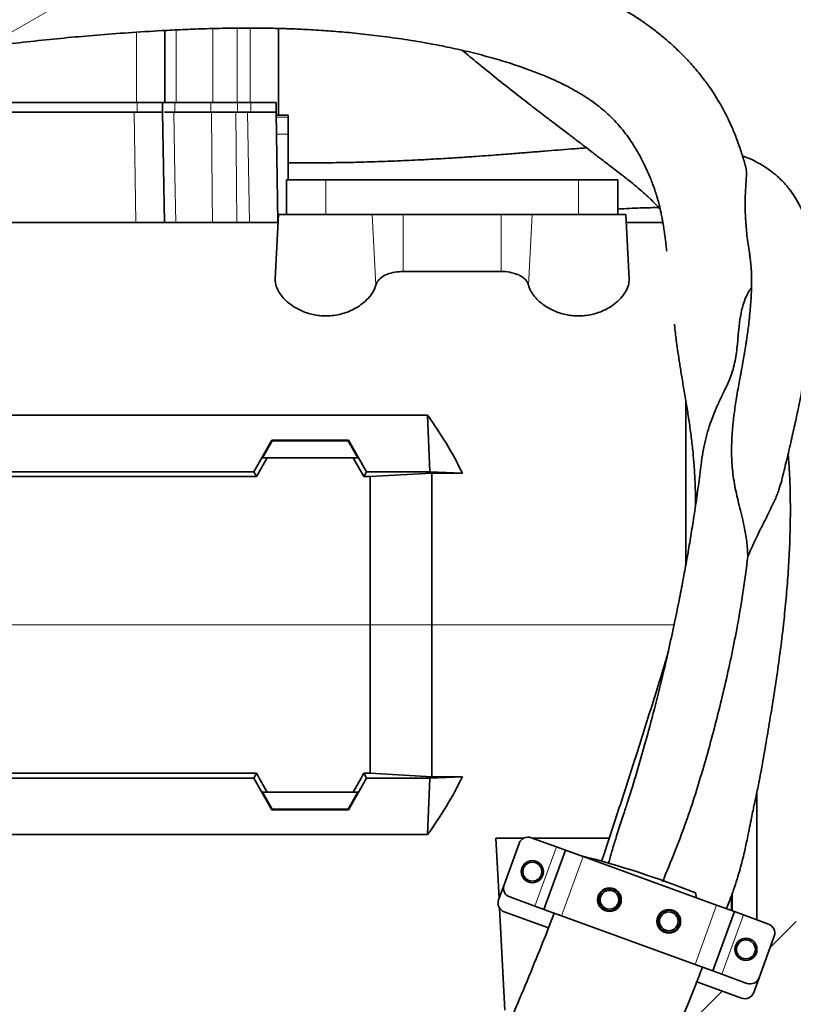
# Model space of a CAD drawing. Header units: millimetres. Extents: x 0 to 14900, y 0 to 10500.
# Tile 44 of 58: x 11234 to 11479, y 5702 to 6014. Entities that reach past the tile are written whole.
import ezdxf

# ---------------------------------------------------------------- set-up
doc = ezdxf.new("R2010")
doc.units = ezdxf.units.MM
doc.header["$LTSCALE"] = 25
doc.styles.add('SLDTEXTSTYLE0', font='TXT', dxfattribs={"width": 0.605})
doc.dimstyles.new('SLDDIMSTYLE1', dxfattribs={"dimtxt": 87.5, "dimasz": 87.5, "dimexe": 0, "dimexo": 0.0625, "dimgap": 21.875, "dimtad": 1, "dimdec": 4, "dimlfac": 25, "dimzin": 12, "dimdsep": 46, "dimtxsty": 'SLDTEXTSTYLE0', "dimsah": 1, "dimcen": 0.09, "dimadec": 1, "dimazin": 3, "dimtfac": 1, "dimtofl": 0, "dimtmove": 0, "dimatfit": 3, "dimfxl": 1, "dimfrac": 2, "dimtolj": 1, "dimtzin": 12, "dimarcsym": 0})
doc.dimstyles.new('SLDDIMSTYLE2', dxfattribs={"dimtxt": 87.5, "dimasz": 87.5, "dimexe": 0, "dimexo": 0.0625, "dimgap": 21.875, "dimtad": 1, "dimdec": 1, "dimrnd": 1e-09, "dimzin": 12, "dimdsep": 46, "dimtxsty": 'SLDTEXTSTYLE0', "dimsah": 1, "dimcen": 0, "dimadec": 0, "dimazin": 3, "dimtfac": 1, "dimtofl": 0, "dimtmove": 0, "dimatfit": 3, "dimfxl": 1, "dimfrac": 2, "dimtolj": 1, "dimtzin": 12, "dimarcsym": 0})

# ---------------------------------------------------------------- blocks, each defined once
blk = doc.blocks.new('_D_6')
at = {"color": 7, "linetype": 'Continuous', "lineweight": 0}
for p, q in [((7705.47, 6386.14), (7414.44, 6437.46)), ((12304.64, 5821.78), (14451.6, 5821.78))]:
    blk.add_line(p, q, dxfattribs=at)
at = {"color": 7, "linetype": 'Continuous', "lineweight": 18}
blk.add_arc((10906.09, 5821.78), 3508.01, 0, 170, dxfattribs=at)
for points in [[(7451.38, 6430.94), (7479.92, 6514.59), (7455.36, 6519.24)], [(14414.1, 5821.78), (14425.51, 5909.43), (14400.51, 5909.12)]]:
    blk.add_solid(points, dxfattribs=at)
at = {"color": 7, "linetype": 'Continuous', "lineweight": 18, "insert": (11097.81, 9439.64), "char_height": 87.5, "attachment_point": 1, "rotation": 355, "style": 'SLDTEXTSTYLE0'}
blk.add_mtext('170°', dxfattribs=at)
blk = doc.blocks.new('_D_7')
at = {"color": 7, "linetype": 'Continuous', "lineweight": 0}
for p, q in [((12304.64, 5821.78), (14452.32, 5821.78)), ((7705.47, 5257.43), (7413.73, 5205.99))]:
    blk.add_line(p, q, dxfattribs=at)
at = {"color": 7, "linetype": 'Continuous', "lineweight": 18}
blk.add_arc((10906.09, 5821.78), 3508.73, 190, 0, dxfattribs=at)
for points in [[(14414.82, 5821.78), (14401.23, 5734.45), (14426.23, 5734.14)], [(7450.66, 5212.5), (7454.65, 5124.2), (7479.21, 5128.85)]]:
    blk.add_solid(points, dxfattribs=at)
at = {"color": 7, "linetype": 'Continuous', "lineweight": 18, "insert": (11078.22, 2427.93), "char_height": 87.5, "attachment_point": 1, "rotation": 5, "style": 'SLDTEXTSTYLE0'}
blk.add_mtext('170°', dxfattribs=at)
blk = doc.blocks.new('_D_8')
at = {"color": 7, "linetype": 'Continuous', "lineweight": 0}
blk.add_line((13076.04, 8173.66), (10906.09, 5821.78), dxfattribs=at)
at = {"color": 7, "linetype": 'Continuous', "lineweight": 18}
blk.add_solid([(13076.04, 8173.66), (13007.52, 8117.82), (13025.9, 8100.87)], dxfattribs=at)
at = {"color": 7, "linetype": 'Continuous', "lineweight": 18, "insert": (11787.19, 6943), "char_height": 87.5, "attachment_point": 1, "rotation": 47.3038, "style": 'SLDTEXTSTYLE0'}
blk.add_mtext('R3200', dxfattribs=at)
blk = doc.blocks.new('_D_9')
at = {"color": 7, "linetype": 'Continuous', "lineweight": 0}
for q in [(12394.52, 6681.13), (10906.09, 5821.78)]:
    blk.add_line((11830.14, 6355.28), q, dxfattribs=at)
at = {"color": 7, "linetype": 'Continuous', "lineweight": 18}
blk.add_solid([(11830.14, 6355.28), (11912.17, 6388.21), (11899.67, 6409.86)], dxfattribs=at)
at = {"color": 7, "linetype": 'Continuous', "lineweight": 18, "insert": (12031.47, 6601.69), "char_height": 87.5, "attachment_point": 1, "rotation": 30, "style": 'SLDTEXTSTYLE0'}
blk.add_mtext('R1067', dxfattribs=at)

msp = doc.modelspace()

# ---------------------------------------------------------------- linework, layer by layer
at = {"color": 8, "linetype": 'Continuous', "lineweight": 18}
for p, q in [((11271.0902605, 6009.5936133), (11271.0902605, 5987.2846161)), ((11283.6902605, 5987.2846161), (11283.6902605, 6010.3224595)), ((11295.2440022, 6010.7457207), (11295.2440022, 5987.2846161)), ((11302.9277513, 5987.2846161), (11302.9277513, 6010.883328)), ((11307.0902605, 6010.9024842), (11307.0902605, 5987.2846161)), ((11271.2873275, 5984.2846161), (11271.2873275, 5987.2846161)), ((11283.2473275, 5984.2846161), (11283.2473275, 5987.2846161)), ((11294.6726943, 5984.2846161), (11294.6726943, 5987.2846161)), ((11303.1248183, 5984.2846161), (11303.1248183, 5987.2846161)), ((11307.2873275, 5984.2846161), (11307.2873275, 5987.2846161)), ((11270.8996255, 5949.2846161), (11270.2886982, 5984.2846161)), ((11306.8996255, 5949.2846161), (11306.2886982, 5984.2846161)), ((11319.0902605, 5982.6892491), (11315.3151747, 5982.6892491)), ((11319.0902605, 5977.2923378), (11315.4093782, 5977.2923378)), ((11331.0902605, 5951.7846161), (11331.0902605, 5962.7846161)), ((11411.0902605, 5951.7846161), (11411.0902605, 5962.7846161)), ((11346.932012, 5929.4898359), (11345.7871989, 5951.7846161)), ((11355.5851579, 5933.7761571), (11355.5851579, 5951.7846161)), ((11386.595363, 5933.7761571), (11386.595363, 5951.7846161)), ((11395.248509, 5929.4898359), (11396.393322, 5951.7846161)), ((11095.5683088, 5821.7846161), (11345.0902605, 5821.7846161)), ((11364.5902605, 5821.7846161), (11345.0902605, 5821.7846161)), ((11441.370756, 5821.7846161), (11364.5902605, 5821.7846161)), ((11397.2932609, 5732.6823389), (11404.1336638, 5751.4761913)), ((11405.7504945, 5729.6041576), (11412.5908974, 5748.39801)), ((11448.0366625, 5714.2132511), (11454.8770653, 5733.0071036)), ((11456.4938961, 5711.1350699), (11463.3342989, 5729.9289223))]:
    msp.add_line(p, q, dxfattribs=at)
at = {"color": 7, "linetype": 'Continuous', "lineweight": 35}
for p, q in [((11280.0902605, 6010.1441932), (11280.0902605, 5987.2846161)), ((11316.0902605, 6010.7893142), (11316.0902605, 5983.2846161)), ((11271.2873275, 5987.2846161), (11181.2873275, 5987.2846161)), ((11279.2873275, 5987.2846161), (11271.2873275, 5987.2846161)), ((11279.2873275, 5984.2846161), (11279.2873275, 5987.2846161)), ((11283.2473275, 5987.2846161), (11279.2873275, 5987.2846161)), ((11294.6726943, 5987.2846161), (11283.2473275, 5987.2846161)), ((11303.1248183, 5987.2846161), (11294.6726943, 5987.2846161)), ((11307.2873275, 5987.2846161), (11303.1248183, 5987.2846161)), ((11315.2873275, 5987.2846161), (11307.2873275, 5987.2846161)), ((11315.2873275, 5984.2846161), (11315.2873275, 5987.2846161)), ((11181.8918227, 5984.2846161), (11270.2886982, 5984.2846161)), ((11270.2886982, 5984.2846161), (11274.7366568, 5984.2846161)), ((11279.2873275, 5984.2846161), (11274.7366568, 5984.2846161)), ((11279.2873275, 5984.2846161), (11279.8982548, 5949.2846161)), ((11282.91597, 5984.2846161), (11294.8431186, 5984.2846161)), ((11302.5499176, 5984.2846161), (11306.2886982, 5984.2846161)), ((11306.2886982, 5984.2846161), (11310.7366568, 5984.2846161)), ((11315.2873275, 5984.2846161), (11310.7366568, 5984.2846161)), ((11315.2873275, 5984.2846161), (11315.8982548, 5949.2846161)), ((11319.0902605, 5983.2846161), (11315.3047826, 5983.2846161)), ((11319.0902605, 5983.2846161), (11319.0902605, 5982.6892491)), ((11319.0902605, 5982.6892491), (11319.0902605, 5977.2923378)), ((11319.0902605, 5977.2923378), (11319.0902605, 5962.7846161)), ((11318.5902605, 5951.7846161), (11318.5902605, 5962.7846161)), ((11331.0902605, 5962.7846161), (11318.5902605, 5962.7846161)), ((11411.0902605, 5962.7846161), (11331.0902605, 5962.7846161)), ((11423.5902605, 5962.7846161), (11411.0902605, 5962.7846161)), ((11423.5902605, 5951.7846161), (11423.5902605, 5962.7846161)), ((11315.959241, 5949.2846161), (11109.3994511, 5949.2846161)), ((11315.0257041, 5931.4716709), (11316.0902605, 5951.7846161)), ((11316.0902605, 5951.7846161), (11345.7871989, 5951.7846161)), ((11345.7871989, 5951.7846161), (11355.5851579, 5951.7846161)), ((11355.5851579, 5951.7846161), (11386.595363, 5951.7846161)), ((11386.595363, 5951.7846161), (11396.393322, 5951.7846161)), ((11396.393322, 5951.7846161), (11426.0902605, 5951.7846161)), ((11427.1548168, 5931.4716709), (11426.0902605, 5951.7846161)), ((11437.8432453, 5949.2846161), (11426.2212799, 5949.2846161)), ((11386.595363, 5933.7761571), (11355.5851579, 5933.7761571)), ((11445.0902605, 5840.7566535), (11445.0902605, 5892.9493813)), ((11363.2812482, 5888.2241039), (11107.5902605, 5888.2241039)), ((11364.0258015, 5870.3334802), (11363.2812482, 5888.2241039)), ((11308.1960234, 5870.3334802), (11313.9589405, 5880.3518149)), ((11314.0770644, 5880.1472183), (11310.9809645, 5874.7846161)), ((11313.9589405, 5880.3518149), (11314.0770644, 5880.1472183)), ((11338.2215805, 5880.3518149), (11313.9589405, 5880.3518149)), ((11338.1034566, 5880.1472183), (11314.0770644, 5880.1472183)), ((11338.1034566, 5880.1472183), (11338.2215805, 5880.3518149)), ((11341.1995564, 5874.7846161), (11338.1034566, 5880.1472183)), ((11343.9844976, 5870.3334802), (11338.2215805, 5880.3518149)), ((11312.4401753, 5874.7846161), (11310.9809645, 5874.7846161)), ((11339.7403456, 5874.7846161), (11312.4401753, 5874.7846161)), ((11341.1995564, 5874.7846161), (11339.7403456, 5874.7846161)), ((11309.0990047, 5868.7694706), (11153.0815162, 5868.7694706)), ((11308.1960234, 5870.3334802), (11153.9844976, 5870.3334802)), ((11309.0990047, 5868.7694706), (11308.1960234, 5870.3334802)), ((11343.0815162, 5868.7694706), (11343.9844976, 5870.3334802)), ((11345.0902605, 5868.7694706), (11343.0815162, 5868.7694706)), ((11364.0258015, 5870.3334802), (11343.9844976, 5870.3334802)), ((11345.0902605, 5868.7694706), (11364.5902605, 5869.8809635)), ((11345.0902605, 5821.7846161), (11345.0902605, 5868.7694706)), ((11364.0258015, 5870.3334802), (11374.316036, 5869.8809635)), ((11364.5902605, 5821.7846161), (11364.5902605, 5869.8809635)), ((11364.5902605, 5869.8809635), (11374.316036, 5869.8809635)), ((11345.0902605, 5774.7997615), (11345.0902605, 5821.7846161)), ((11364.5902605, 5773.6882686), (11364.5902605, 5821.7846161)), ((11153.0815162, 5774.7997615), (11309.0990047, 5774.7997615)), ((11308.1960234, 5773.235752), (11309.0990047, 5774.7997615)), ((11343.0815162, 5774.7997615), (11345.0902605, 5774.7997615)), ((11343.9844976, 5773.235752), (11343.0815162, 5774.7997615)), ((11364.5902605, 5773.6882686), (11345.0902605, 5774.7997615)), ((11308.1960234, 5773.235752), (11153.9844976, 5773.235752)), ((11313.9589405, 5763.2174172), (11308.1960234, 5773.235752)), ((11338.2215805, 5763.2174172), (11343.9844976, 5773.235752)), ((11364.0258015, 5773.235752), (11343.9844976, 5773.235752)), ((11363.2812482, 5755.3451282), (11364.0258015, 5773.235752)), ((11374.316036, 5773.6882686), (11364.0258015, 5773.235752)), ((11364.5902605, 5773.6882686), (11374.316036, 5773.6882686)), ((11312.4401753, 5768.7846161), (11310.9809645, 5768.7846161)), ((11310.9809645, 5768.7846161), (11314.0770644, 5763.4220138)), ((11312.4401753, 5768.7846161), (11339.7403456, 5768.7846161)), ((11341.1995564, 5768.7846161), (11338.1034566, 5763.4220138)), ((11339.7403456, 5768.7846161), (11341.1995564, 5768.7846161)), ((11467.5902634, 5768.6312851), (11467.5902634, 5728.3798779)), ((11313.9589405, 5763.2174172), (11314.0770644, 5763.4220138)), ((11338.2215805, 5763.2174172), (11313.9589405, 5763.2174172)), ((11338.1034566, 5763.4220138), (11314.0770644, 5763.4220138)), ((11338.2215805, 5763.2174172), (11338.1034566, 5763.4220138)), ((11107.5902605, 5755.3451282), (11363.2812482, 5755.3451282)), ((11393.7754899, 5754.2460213), (11384.9478164, 5754.2460213)), ((11384.9478164, 5754.2460213), (11385.9491975, 5735.1385313)), ((11404.1336638, 5751.4761913), (11396.1462765, 5754.3833625)), ((11420.8432615, 5754.2460213), (11396.5236185, 5754.2460213)), ((11387.5128562, 5739.4346484), (11392.3011382, 5752.5903451)), ((11400.1123388, 5731.6562785), (11406.9527417, 5750.4501309)), ((11406.9527417, 5750.4501309), (11404.1336638, 5751.4761913)), ((11412.5908974, 5748.39801), (11406.9527417, 5750.4501309)), ((11454.8770653, 5733.0071036), (11412.5908974, 5748.39801)), ((11387.5128562, 5739.4346484), (11385.8027555, 5734.7361853)), ((11397.2932609, 5732.6823389), (11389.3058737, 5735.5895101)), ((11448.450903, 5735.3460354), (11448.2136341, 5736.8830489)), ((11459.5371979, 5731.310954), (11459.5371979, 5735.8280702)), ((11459.7769834, 5736.477308), (11459.7769834, 5731.2236792)), ((11386.1100254, 5732.0697528), (11387.8020177, 5699.7846161)), ((11387.5957729, 5730.891047), (11401.5874282, 5725.798501)), ((11400.1123388, 5731.6562785), (11397.2932609, 5732.6823389)), ((11405.7504945, 5729.6041576), (11400.1123388, 5731.6562785)), ((11453.6748182, 5712.1611303), (11460.5152211, 5730.9549827)), ((11460.5152211, 5730.9549827), (11454.8770653, 5733.0071036)), ((11463.3342989, 5729.9289223), (11460.5152211, 5730.9549827)), ((11448.0366625, 5714.2132511), (11405.7504945, 5729.6041576)), ((11471.3216862, 5727.021751), (11463.3342989, 5729.9289223)), ((11471.7598613, 5719.4542139), (11480.0902634, 5727.7846161)), ((11468.3264216, 5710.0209161), (11473.1147036, 5723.1766128)), ((11453.6748182, 5712.1611303), (11448.0366625, 5714.2132511)), ((11456.4938961, 5711.1350699), (11453.6748182, 5712.1611303)), ((11464.4812833, 5708.2278986), (11456.4938961, 5711.1350699)), ((11466.6163209, 5705.322453), (11468.3264216, 5710.0209161)), ((11448.5785475, 5708.6951323), (11462.7711826, 5703.5294355)), ((11445.0902605, 5694.2846161), (11456.5862216, 5705.7805772))]:
    msp.add_line(p, q, dxfattribs=at)
at = {"color": 8, "linetype": 'Continuous', "lineweight": 18, "flags": 128}
for points in [[(11282.91597, 5984.2846161), (11283.2522853, 5964.2882071), (11283.5047042, 5949.2846161)], [(11295.1485906, 5949.2846161), (11295.0702215, 5958.2810275), (11294.8431186, 5984.2846161)], [(11302.5499176, 5984.2846161), (11302.7383674, 5961.3263618), (11302.8369676, 5949.2846161)]]:
    msp.add_lwpolyline(points, dxfattribs=at)
at = {"color": 7, "linetype": 'Continuous', "lineweight": 35}
for centre, radius in [((11396.4848456, 5743.6183557), 3.5), ((11396.4848456, 5743.6183557), 3), ((11420.9168537, 5734.725832), 3.75), ((11420.9168537, 5734.725832), 2.9710191), ((11439.7107061, 5727.8854291), 3.75), ((11439.7107061, 5727.8854291), 2.9710191), ((11464.1427143, 5718.9929054), 3.5), ((11464.1427143, 5718.9929054), 3)]:
    msp.add_circle(centre, radius, dxfattribs=at)
at = {"color": 7, "linetype": 'Continuous', "lineweight": 18}
for radius in [3200, 1067]:
    msp.add_arc((10906.0902605, 5821.7846161), radius, 190, 170, dxfattribs=at)
at = {"color": 7, "linetype": 'Continuous', "lineweight": 35}
for centre, radius, start, end in [((11395.1202161, 5751.5642847), 3, 70, 160), ((11338.6331389, 5461.3768836), 296.4987893, 68.310184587, 75.750546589), ((11390.3319341, 5738.408588), 3, 160, 250), ((11420.9168537, 5734.725832), 3.5, 26.483840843, 294.402129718), ((11388.6218334, 5733.7101249), 3, 160, 250), ((11439.7107061, 5727.8854291), 3.5, 207.757790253, 111.035415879), ((11470.2956258, 5724.2026732), 3, 340, 70), ((11465.5073438, 5711.0469765), 3, 250, 340), ((11463.797243, 5706.3485134), 3, 250, 340)]:
    msp.add_arc(centre, radius, start, end, dxfattribs=at)
for centre, major_axis, ratio, start_param, end_param in [((11233.5932421, 5821.7846161), (151.9485831, 0), 0.8390996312, 0.3867994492, 0.5481322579), ((11273.5431724, 5821.7846161), (85.07475, 146.9493494), 0.0453552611, 5.0639744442, 5.1074921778), ((11378.6373486, 5821.7846161), (-85.07475, 146.9493494), 0.0453552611, 1.1756931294, 1.219210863), ((11273.5431724, 5821.7846161), (-85.07475, 146.9493494), 0.0453552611, 4.317285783, 4.3608035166), ((11378.6373486, 5821.7846161), (85.07475, 146.9493494), 0.0453552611, 1.9223817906, 1.9658995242), ((11233.5932421, 5821.7846161), (151.9485831, 0), 0.8390996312, 5.7350530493, 5.896385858)]:
    msp.add_ellipse(centre, major_axis=major_axis, ratio=ratio, start_param=start_param, end_param=end_param, dxfattribs=at)
for points, knots in [([(11464.1326611, 5966.7739236), (11464.0717788, 5966.9953323), (11463.8461081, 5967.8160213), (11463.4037457, 5969.3297122), (11462.8055842, 5971.2712192), (11462.1011986, 5973.3977402), (11461.3548578, 5975.4792141), (11460.548869, 5977.5442249), (11459.714285, 5979.5297824), (11458.7459689, 5981.6632202), (11457.4682341, 5984.2451236), (11455.9186083, 5987.0662681), (11454.1481837, 5989.9521374), (11452.1827531, 5992.8594417), (11449.8689506, 5995.9513516), (11447.1260479, 5999.220043), (11444.2525291, 6002.2843721), (11441.4265956, 6005.0170028), (11438.5606008, 6007.5548252), (11435.5744537, 6009.9738159), (11432.7822068, 6012.0398109), (11430.4653, 6013.6330368), (11428.6403084, 6014.8230595), (11426.8417669, 6015.9422236), (11424.7912489, 6017.1545819), (11422.2730121, 6018.5521313), (11419.2326986, 6020.1154046), (11415.1433969, 6022.0463068), (11409.7455968, 6024.3269914), (11402.7228703, 6026.909339), (11394.4701738, 6029.5243468), (11385.4355416, 6031.970275), (11376.1968292, 6034.100791), (11367.715537, 6035.763681), (11360.1121819, 6037.0356252), (11353.3635821, 6038.001984), (11346.9996182, 6038.7645093), (11342.2249642, 6039.262484), (11339.5505522, 6039.4802234), (11338.8902605, 6039.5339816)], [0, 0, 0, 0, 0.0058005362, 0.0215006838, 0.0394489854, 0.0563361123, 0.0767277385, 0.0933030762, 0.1092275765, 0.1279068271, 0.149357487, 0.178074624, 0.204021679, 0.2275035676, 0.2579501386, 0.2909261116, 0.3222139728, 0.3498065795, 0.3760515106, 0.4042035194, 0.4303270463, 0.4472949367, 0.4611413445, 0.474146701, 0.4902603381, 0.5095578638, 0.5320467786, 0.5577273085, 0.5966777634, 0.6411971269, 0.6912850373, 0.7456330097, 0.7978001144, 0.8466818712, 0.8858836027, 0.9226776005, 0.9571624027, 0.9894237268, 1, 1, 1, 1]), ([(11108.7348164, 5987.361516), (11109.3657188, 5987.447512), (11116.0626679, 5988.3603485), (11128.5931138, 5990.2318057), (11146.1063186, 5992.9644118), (11160.7091857, 5995.3488835), (11172.5564564, 5997.3013333), (11181.6988665, 5998.7994984), (11190.1968753, 6000.1652036), (11197.7203803, 6001.3382092), (11204.0299083, 6002.2896969), (11208.7302892, 6002.9753037), (11212.0579318, 6003.4481515), (11214.2450914, 6003.7534723), (11215.9694225, 6003.9906128), (11217.5786854, 6004.209237), (11219.5797918, 6004.477451), (11222.4186647, 6004.8501237), (11226.0893176, 6005.3171687), (11232.0709143, 6006.047735), (11239.8984005, 6006.932617), (11249.3130629, 6007.8781035), (11258.7842223, 6008.7141803), (11268.7398138, 6009.4720979), (11277.7633093, 6010.0394824), (11285.7228302, 6010.434924), (11292.4044471, 6010.6910185), (11298.9410433, 6010.8546142), (11304.8445379, 6010.918146), (11309.6725857, 6010.9057968), (11313.3344597, 6010.8547809), (11315.8186847, 6010.7984497), (11317.6171101, 6010.7478705), (11319.3092666, 6010.6930881), (11321.4670493, 6010.6112264), (11324.1524059, 6010.4900705), (11328.2119681, 6010.2709858), (11333.6421139, 6009.8993064), (11340.414559, 6009.2985154), (11347.6532428, 6008.4937388), (11355.301913, 6007.4524177), (11362.6427764, 6006.2476029), (11369.6396973, 6004.9014012), (11376.2552932, 6003.4357936), (11382.8002506, 6001.7597525), (11388.9342399, 5999.9462131), (11394.292942, 5998.1364661), (11398.8391258, 5996.40923), (11402.6409916, 5994.8041817), (11405.819978, 5993.321228), (11408.4175023, 5991.9913978), (11410.4788681, 5990.8437405), (11412.1035614, 5989.8744634), (11413.5159658, 5988.9825024), (11415.1588667, 5987.8832821), (11417.1537952, 5986.4308588), (11419.3643438, 5984.6281095), (11421.5501568, 5982.6105118), (11423.647136, 5980.4029935), (11425.5718955, 5978.0815234), (11427.2836757, 5975.7373961), (11428.8262943, 5973.3737991), (11430.2614988, 5970.9289849), (11431.5896613, 5968.4063918), (11432.5516342, 5966.3898886), (11433.2482577, 5964.830755), (11433.8108342, 5963.5102818), (11434.4634523, 5961.8830085), (11435.1207494, 5960.0980351), (11435.6848891, 5958.4008305), (11436.1958285, 5956.7119465), (11436.7270487, 5954.7554601), (11437.2123021, 5952.6519396), (11437.5628377, 5950.8825555), (11437.8239681, 5949.4247651), (11438.0647773, 5947.9558175), (11438.324291, 5946.2091069), (11438.5969366, 5944.1685592), (11438.8488403, 5942.121754), (11439.004141, 5940.7450143), (11439.0678639, 5940.1801116)], [0, 0, 0, 0, 0.0040398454, 0.0428824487, 0.0804493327, 0.1167074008, 0.137072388, 0.1569844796, 0.1758374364, 0.1921007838, 0.2057310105, 0.2167575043, 0.2226204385, 0.2273650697, 0.2309958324, 0.2338603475, 0.2378954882, 0.2440992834, 0.2524609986, 0.2619761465, 0.2833954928, 0.3039887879, 0.3242202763, 0.3463440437, 0.3707161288, 0.3854001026, 0.4008218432, 0.4167743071, 0.4307723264, 0.4421003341, 0.4507377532, 0.4566663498, 0.4597334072, 0.4635983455, 0.4687253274, 0.475119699, 0.4827882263, 0.4978580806, 0.5143931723, 0.5323828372, 0.5518827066, 0.5729783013, 0.5907350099, 0.609508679, 0.6292157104, 0.6482189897, 0.6653676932, 0.6798636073, 0.6926726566, 0.7038372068, 0.7134005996, 0.7214024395, 0.7278760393, 0.7333754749, 0.7400720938, 0.7512081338, 0.7639623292, 0.7771448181, 0.791607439, 0.8072505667, 0.8217868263, 0.8347098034, 0.8488164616, 0.8631444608, 0.8752919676, 0.8809390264, 0.8879322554, 0.8966908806, 0.9071443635, 0.9165277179, 0.9234484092, 0.9336382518, 0.9462427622, 0.9548913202, 0.9604412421, 0.9668961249, 0.9744260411, 0.9830331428, 0.993038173, 1, 1, 1, 1]), ([(11374.3171788, 6003.8296482), (11375.9279151, 6002.4915089), (11379.6270477, 5999.4184083), (11385.1547122, 5994.9435511), (11390.7874498, 5990.4704016), (11395.9071657, 5986.483927), (11400.40684, 5983.0326087), (11404.3046618, 5980.0679638), (11407.6731163, 5977.5126838), (11410.5836994, 5975.3001134), (11413.2471716, 5973.2625625), (11415.8746414, 5971.2454336), (11418.5930951, 5969.1578591), (11421.0708865, 5967.2572166), (11423.1784173, 5965.6403136), (11424.8420138, 5964.3612523), (11426.3289389, 5963.2067065), (11428.9358618, 5961.1467742), (11432.105358, 5958.4432481), (11435.046784, 5955.6341072), (11436.4764186, 5954.1177455), (11436.9800572, 5953.5835543)], [0, 0, 0, 0, 0.0483165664, 0.1109612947, 0.1746599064, 0.2351677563, 0.2914277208, 0.3432541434, 0.3904074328, 0.4338478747, 0.473731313, 0.5180797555, 0.56707277, 0.6187601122, 0.6556155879, 0.6884628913, 0.7171707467, 0.7468728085, 0.8568543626, 0.9495719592, 1, 1, 1, 1]), ([(11279.9497454, 5984.2846161), (11280.3964762, 5984.2846161), (11281.141064, 5984.2846161), (11282.4088273, 5984.2846161), (11282.91597, 5984.2846161)], [0, 0, 0, 0, 0.5999705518, 1, 1, 1, 1]), ([(11294.8431186, 5984.2846161), (11295.6441575, 5984.2846161), (11297.2462366, 5984.2846161), (11300.0670301, 5984.2846161), (11301.8674188, 5984.2846161), (11302.5499176, 5984.2846161)], [0, 0, 0, 0, 0.3830644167, 0.7661294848, 1, 1, 1, 1]), ([(11413.6506414, 5972.9517386), (11413.5897476, 5972.9475024), (11412.0879798, 5972.8430273), (11409.0903323, 5972.6079866), (11404.7290745, 5972.2635804), (11400.3792648, 5971.9113983), (11395.9462708, 5971.5534636), (11392.0160467, 5971.239947), (11388.6440072, 5970.9763234), (11385.714071, 5970.7515454), (11382.3618065, 5970.5007714), (11378.364074, 5970.2125432), (11373.6419815, 5969.8897995), (11368.1462906, 5969.5418492), (11361.821013, 5969.1830025), (11354.6028135, 5968.8337035), (11347.184699, 5968.5513961), (11339.709865, 5968.3465356), (11332.2948785, 5968.2258033), (11325.3325548, 5968.1799391), (11320.8776838, 5968.2288329), (11319.090684, 5968.2484459)], [0, 0, 0, 0, 0.002898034, 0.0714715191, 0.1329062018, 0.1921506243, 0.2500244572, 0.3065457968, 0.3389067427, 0.3714085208, 0.4092115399, 0.4533372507, 0.5035386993, 0.5595930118, 0.62135235, 0.6888209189, 0.762267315, 0.8216816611, 0.8853508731, 0.954010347, 1, 1, 1, 1]), ([(11475.481923, 5867.5709487), (11475.9977139, 5869.6568851), (11477.0590053, 5873.948908), (11478.4864284, 5880.0563765), (11479.7477727, 5885.6896487), (11480.7734099, 5890.5067812), (11481.6229904, 5894.70001), (11482.303661, 5898.2410076), (11482.8265874, 5901.1095491), (11483.2122615, 5903.3249547), (11483.53085, 5905.2307784), (11483.8348207, 5907.1291525), (11484.1433451, 5909.1576914), (11484.5217613, 5911.805175), (11484.9515018, 5915.1398538), (11485.3817904, 5919.1340172), (11485.7099603, 5923.1661623), (11485.9065387, 5927.0269667), (11485.9766123, 5930.9423693), (11485.8814381, 5934.9648974), (11485.5651879, 5939.0444038), (11485.0503902, 5942.7253384), (11484.3880531, 5945.9314136), (11483.6243866, 5948.711909), (11482.7805231, 5951.156098), (11481.8463807, 5953.3827494), (11480.7867279, 5955.5046907), (11479.5427663, 5957.6107787), (11477.8466188, 5960.0283847), (11475.601914, 5962.6103153), (11472.7234017, 5965.191336), (11469.5080376, 5967.4116549), (11466.2510292, 5969.1673173), (11464.0438649, 5970.0232304), (11463.0660812, 5970.4024037)], [0, 0, 0, 0, 0.03229352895, 0.06644716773, 0.09676114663, 0.12335257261, 0.14631629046, 0.1682026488, 0.18548959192, 0.19818615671, 0.20923113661, 0.22135488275, 0.23457586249, 0.24896494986, 0.27451394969, 0.30392568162, 0.33647894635, 0.36853888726, 0.3996818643, 0.43942463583, 0.48063575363, 0.52276517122, 0.55976637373, 0.59204809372, 0.62242573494, 0.65201229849, 0.68127354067, 0.71254429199, 0.74614095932, 0.79591661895, 0.84701053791, 0.90176396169, 0.95648099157, 1, 1, 1, 1]), ([(11464.0871763, 5966.7610919), (11464.1543887, 5966.5393907), (11464.4321239, 5965.6232777), (11464.2968203, 5963.4171895), (11464.0046929, 5959.7077382), (11463.8415845, 5955.0994193), (11464.0195501, 5949.9808806), (11464.5021851, 5944.626543), (11465.0656644, 5940.9167259), (11465.3463554, 5939.0687215)], [0, 0, 0, 0, 0.0517859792, 0.2139898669, 0.3774213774, 0.5437083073, 0.7109400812, 0.8560079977, 1, 1, 1, 1]), ([(11423.5902605, 5953.5542583), (11423.9274248, 5953.5747578), (11425.490788, 5953.6698096), (11428.130626, 5953.8022697), (11431.4851631, 5953.9376491), (11434.3076488, 5954.0155308), (11435.9281032, 5954.0220554), (11436.5586155, 5954.0245941)], [0, 0, 0, 0, 0.0687184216, 0.3186334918, 0.5741152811, 0.8342899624, 1, 1, 1, 1]), ([(11465.335047, 5939.0672604), (11465.4021378, 5938.6630545), (11465.5671299, 5937.6690172), (11465.7480215, 5935.9224661), (11465.8832559, 5933.9277065), (11465.9442091, 5932.051624), (11465.9552951, 5930.2172177), (11465.9250824, 5928.3672371), (11465.844198, 5926.2687055), (11465.7010337, 5923.9023916), (11465.4846594, 5921.2623217), (11465.2012754, 5918.5007718), (11464.8922692, 5915.9413642), (11464.6064006, 5913.8110619), (11464.3694981, 5912.1624986), (11464.178579, 5910.8961619), (11464.0188344, 5909.8696666), (11463.8364968, 5908.7270998), (11463.5713649, 5907.117491), (11463.1729488, 5904.8160711), (11462.7894669, 5902.6767303), (11462.5155291, 5901.2639528), (11462.4437173, 5900.893598)], [0, 0, 0, 0, 0.0572774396, 0.140858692, 0.216685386, 0.2863329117, 0.3388898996, 0.3951917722, 0.4551209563, 0.5185648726, 0.5854242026, 0.6544756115, 0.7144922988, 0.7574991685, 0.7918072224, 0.8175159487, 0.8346816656, 0.8532155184, 0.8837416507, 0.9262224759, 0.980659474, 1, 1, 1, 1]), ([(11355.5851579, 5933.7761571), (11354.6894175, 5933.7325549), (11352.8993014, 5933.6454167), (11350.4932668, 5932.966381), (11348.5395839, 5931.9182104), (11347.3709613, 5930.6993777), (11347.0534831, 5929.8245543), (11346.932012, 5929.4898359)], [0, 0, 0, 0, 0.20334260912, 0.40637540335, 0.61823070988, 0.85393028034, 1, 1, 1, 1]), ([(11395.248509, 5929.4898359), (11395.1103824, 5929.8634739), (11394.8425146, 5930.5880675), (11393.9787432, 5931.556446), (11392.8725752, 5932.3534119), (11391.5298252, 5932.9734572), (11389.7106682, 5933.5256865), (11387.9689275, 5933.7603905), (11386.7927071, 5933.7738919), (11386.595363, 5933.7761571)], [0, 0, 0, 0, 0.1628204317, 0.3157565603, 0.4685228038, 0.6003102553, 0.7319803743, 0.9550321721, 1, 1, 1, 1]), ([(11346.932012, 5929.4898359), (11346.6771176, 5928.781022), (11346.1804609, 5927.3999119), (11344.6452885, 5925.3581525), (11342.7774844, 5923.6168265), (11340.6503058, 5922.1889248), (11338.5623387, 5921.1498565), (11336.3814698, 5920.3884176), (11334.1943103, 5919.8900518), (11331.8949229, 5919.6570023), (11329.6407881, 5919.6950255), (11327.5149465, 5919.9858929), (11324.847371, 5920.6386288), (11322.1446377, 5921.7980477), (11319.679025, 5923.4104164), (11317.8782507, 5925.0122059), (11316.4925365, 5926.7096132), (11315.5760549, 5928.3833664), (11315.0589183, 5929.9857047), (11315.036775, 5930.9763728), (11315.0257041, 5931.4716709)], [0, 0, 0, 0, 0.07419087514, 0.14455946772, 0.21487635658, 0.26774437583, 0.32055686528, 0.36355339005, 0.40651344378, 0.44973442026, 0.49294648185, 0.53180386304, 0.57068259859, 0.65217623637, 0.71187745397, 0.77163796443, 0.83217730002, 0.89272938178, 0.94636857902, 1, 1, 1, 1]), ([(11427.1548168, 5931.4716709), (11427.1221402, 5930.7989169), (11427.0567787, 5929.4532386), (11426.1322635, 5927.3806918), (11424.654924, 5925.3589912), (11422.7756043, 5923.6166628), (11420.6507503, 5922.1889635), (11418.562244, 5921.1498483), (11416.3814929, 5920.3884196), (11414.1943042, 5919.8900512), (11411.8949243, 5919.6570025), (11409.6407888, 5919.6950254), (11407.514943, 5919.9858933), (11404.8473912, 5920.6386267), (11402.1444869, 5921.7980632), (11399.6794161, 5923.4103762), (11397.876769, 5925.0123582), (11396.4981505, 5926.7090361), (11395.6487656, 5928.2205449), (11395.3578379, 5929.1431326), (11395.248509, 5929.4898359)], [0, 0, 0, 0, 0.07248254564, 0.14498344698, 0.21535397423, 0.28567279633, 0.3385422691, 0.39135621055, 0.43435391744, 0.47731515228, 0.52053731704, 0.56375056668, 0.6026090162, 0.64148882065, 0.72298469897, 0.78268755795, 0.84244971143, 0.90299071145, 0.96354445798, 1, 1, 1, 1]), ([(11465.9227472, 5928.6541238), (11465.610058, 5928.2178655), (11464.9325349, 5927.2725978), (11464.036821, 5925.4618449), (11463.0969227, 5922.9166535), (11462.3497866, 5919.5771827), (11461.905411, 5915.879403), (11461.6094045, 5912.4461973), (11461.3447856, 5909.5738786), (11460.9848553, 5906.7972339), (11460.4746166, 5904.1207132), (11459.6585772, 5901.305299), (11458.4631027, 5898.3643471), (11456.9833439, 5895.2739589), (11455.4589002, 5892.1202978), (11454.0295823, 5888.8751313), (11452.7769242, 5885.5641292), (11451.7080269, 5882.0973786), (11450.8393542, 5878.4201652), (11450.2394634, 5875.0501039), (11449.9973957, 5872.8769836), (11449.9025542, 5872.0255605)], [0, 0, 0, 0, 0.04625492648, 0.1002234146, 0.15442944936, 0.24307075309, 0.33219567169, 0.39198070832, 0.45182889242, 0.49957944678, 0.54747321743, 0.59623394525, 0.64559604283, 0.69341218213, 0.74178631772, 0.78561816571, 0.82976637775, 0.87471576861, 0.91989952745, 0.96861683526, 1, 1, 1, 1]), ([(11441.4830314, 5917.1140836), (11441.5195393, 5916.7865514), (11441.6442783, 5915.667448), (11441.8737888, 5913.7527607), (11442.2060036, 5911.1033124), (11442.6192938, 5908.0755871), (11443.1690345, 5904.4395685), (11443.8367671, 5900.3293313), (11444.6012597, 5895.8029853), (11445.3926432, 5891.0921514), (11446.1699211, 5886.2051137), (11446.8524103, 5881.3867978), (11447.385228, 5876.6424407), (11447.7534284, 5872.1364826), (11447.9998429, 5867.9779294), (11448.1650379, 5863.9704208), (11448.2056159, 5861.2750753), (11448.226966, 5859.8569174)], [0, 0, 0, 0, 0.0220744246, 0.0754233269, 0.1240504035, 0.1896314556, 0.2630283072, 0.3435352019, 0.43052578, 0.5201718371, 0.6028300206, 0.6882892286, 0.7657865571, 0.8346970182, 0.8927091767, 0.9435488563, 1, 1, 1, 1]), ([(11464.7472046, 5843.4738182), (11464.6667104, 5845.0665195), (11464.5046891, 5848.272355), (11463.7314852, 5852.574249), (11462.8566626, 5856.3665508), (11462.0368006, 5859.6019642), (11461.2679429, 5862.7440492), (11460.615093, 5865.8060231), (11460.1128383, 5868.8384608), (11459.6807057, 5872.7228374), (11459.5253278, 5877.393014), (11459.7746294, 5882.7872631), (11460.3142486, 5888.044859), (11461.0783772, 5893.3632334), (11461.821096, 5897.6761845), (11462.3105944, 5900.1461338), (11462.4581908, 5900.8908873)], [0, 0, 0, 0, 0.0713915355, 0.1436989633, 0.1947902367, 0.246300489, 0.2957147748, 0.3454810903, 0.3961757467, 0.4471372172, 0.5432162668, 0.6400767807, 0.7384754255, 0.8371992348, 0.9509113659, 1, 1, 1, 1]), ([(11457.9389519, 5731.8920162), (11458.2443083, 5732.61931), (11459.0655247, 5734.5752725), (11460.2069171, 5737.7132573), (11461.3503085, 5741.159515), (11462.5225787, 5745.1341134), (11463.6096803, 5749.4408531), (11464.5603444, 5753.9141212), (11465.2819316, 5757.5383682), (11465.8772103, 5760.4711419), (11466.3650925, 5762.8254771), (11466.8581301, 5765.1661316), (11467.5270588, 5768.2826619), (11468.5362399, 5773.2054153), (11469.743099, 5779.8348345), (11471.0624794, 5787.5628434), (11472.3895163, 5795.5500474), (11473.6767287, 5803.7225927), (11474.8838132, 5812.1728747), (11475.8969712, 5820.4245257), (11476.7226118, 5828.4018443), (11477.3735428, 5835.9853948), (11477.8692619, 5843.5899612), (11478.1665981, 5850.9651102), (11478.2567433, 5857.6157651), (11478.1980148, 5863.1466381), (11478.0698748, 5867.2266196), (11477.9301309, 5870.1523116), (11477.8059169, 5872.2388669), (11477.6778445, 5874.122767), (11477.5781008, 5875.34572), (11477.524677, 5876.0007455)], [0, 0, 0, 0, 0.0160520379, 0.0431698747, 0.0674973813, 0.0893551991, 0.1266998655, 0.1569709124, 0.1816729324, 0.2018973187, 0.2181569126, 0.2307705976, 0.250563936, 0.2823589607, 0.332437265, 0.3857999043, 0.4401802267, 0.4952433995, 0.5522047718, 0.6118553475, 0.6628304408, 0.7145115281, 0.766557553, 0.8188072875, 0.8673560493, 0.906678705, 0.9378438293, 0.9571078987, 0.9720938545, 0.9850531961, 1, 1, 1, 1]), ([(11449.8683167, 5872.0296159), (11449.721791, 5870.8212945), (11449.3071406, 5867.4018883), (11448.4898774, 5861.521612), (11447.4940878, 5854.8812397), (11446.4708373, 5848.5733137), (11445.4497394, 5842.6480442), (11444.3434789, 5836.5816774), (11443.0871496, 5830.0553615), (11441.5957206, 5822.7351915), (11439.7946684, 5814.4234898), (11437.6424929, 5805.1272071), (11435.0932428, 5794.8756604), (11432.3817587, 5784.7577232), (11429.5519029, 5774.9724856), (11427.3403001, 5767.6796962), (11425.9278171, 5763.4358359), (11425.5272819, 5762.2324122)], [0, 0, 0, 0, 0.037234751, 0.1053699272, 0.1723486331, 0.2273595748, 0.2816790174, 0.3353333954, 0.3920414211, 0.4570097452, 0.530364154, 0.612202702, 0.7026160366, 0.8016646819, 0.8816306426, 0.9664342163, 1, 1, 1, 1]), ([(11464.7472046, 5843.4738182), (11465.7751617, 5845.8132148), (11467.3843437, 5849.4753474), (11469.7554766, 5854.104503), (11471.5896639, 5857.676075), (11473.2511946, 5861.1541476), (11474.5976865, 5864.4417316), (11475.1950278, 5866.5752555), (11475.4742501, 5867.5725535)], [0, 0, 0, 0, 0.2616893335, 0.4096530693, 0.5587840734, 0.711286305, 0.8650431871, 1, 1, 1, 1]), ([(11437.7110454, 5740.4052618), (11439.0381228, 5743.5881792), (11441.5131557, 5749.5244005), (11444.8893008, 5758.469124), (11447.8337693, 5767.1144039), (11450.4847672, 5775.8827272), (11452.9982809, 5784.7147664), (11455.3157855, 5793.5786092), (11457.4699414, 5802.4675301), (11459.4581883, 5811.4083765), (11461.4346532, 5821.2327078), (11462.9505989, 5830.0076227), (11464.0672582, 5837.706676), (11464.520449, 5841.5505319), (11464.7472046, 5843.4738182)], [0, 0, 0, 0, 0.0982533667, 0.1832450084, 0.2684618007, 0.3540824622, 0.4398493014, 0.5247990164, 0.6098128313, 0.6950784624, 0.7804737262, 0.8899737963, 0.9449480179, 1, 1, 1, 1]), ([(11439.282418, 5812.3163367), (11438.9321587, 5811.1438145), (11436.9288918, 5804.4377114), (11433.1349709, 5792.2788269), (11427.9703995, 5775.9990858), (11423.0739831, 5760.9233282), (11419.8766599, 5751.3151527), (11418.438848, 5746.9944292)], [0, 0, 0, 0, 0.0534572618, 0.3057425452, 0.5558167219, 0.8002541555, 1, 1, 1, 1]), ([(11425.5515951, 5762.2244774), (11425.5013095, 5762.0709268), (11424.6062352, 5759.3377594), (11423.2735628, 5755.3213195), (11421.8725657, 5750.7708623), (11421.1266035, 5748.1452183), (11420.8027473, 5746.8170271), (11420.6406947, 5746.1524213)], [0, 0, 0, 0, 0.0288666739, 0.5138204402, 0.7565670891, 0.8781900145, 1, 1, 1, 1]), ([(11422.3628377, 5731.5384929), (11422.5336245, 5731.6344076), (11422.8800631, 5731.8289691), (11423.3346528, 5732.2251344), (11423.7273372, 5732.6924774), (11424.0313356, 5733.2129955), (11424.2455589, 5733.7768333), (11424.3621698, 5734.3549185), (11424.3841577, 5734.9461455), (11424.3185582, 5735.4659381), (11424.2020914, 5735.9161777), (11424.1006204, 5736.162634), (11424.0495643, 5736.2866409)], [0, 0, 0, 0, 0.1068965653, 0.2168380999, 0.3237655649, 0.43397315, 0.5379513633, 0.6449996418, 0.7481463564, 0.8542025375, 0.9266405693, 1, 1, 1, 1]), ([(11438.4543988, 5731.1521847), (11438.2783179, 5731.0660484), (11437.9211465, 5730.8913252), (11437.4441389, 5730.5209794), (11437.0248903, 5730.0755485), (11436.6917171, 5729.5718774), (11436.446298, 5729.0199298), (11436.2981471, 5728.4489319), (11436.2440636, 5727.8595918), (11436.284923, 5727.2928342), (11436.4045108, 5726.748579), (11436.5432929, 5726.4210029), (11436.613471, 5726.2553572)], [0, 0, 0, 0, 0.1021149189, 0.2071350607, 0.3092817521, 0.4145773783, 0.5136580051, 0.6156761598, 0.7137568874, 0.8146170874, 0.9062572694, 1, 1, 1, 1]), ([(11403.3834319, 5730.4671113), (11402.9706493, 5729.3730599), (11401.1362427, 5724.5110931), (11397.6788267, 5715.9305626), (11393.0679973, 5704.7295436), (11388.3428426, 5693.6232218), (11383.1990565, 5681.8116593), (11377.7095371, 5669.4987096), (11371.9638542, 5656.8817995), (11366.4666478, 5645.0225263), (11361.2838762, 5634.0064991), (11356.4668007, 5623.8956745), (11352.0542478, 5614.733446), (11348.0624734, 5606.5215197), (11343.7872027, 5597.7963279), (11339.1891575, 5588.4968814), (11334.2452983, 5578.5980244), (11329.6445464, 5569.4699876), (11326.0539613, 5562.4052734), (11323.3921368, 5557.1980024), (11321.5752233, 5553.6559972), (11319.8679056, 5550.3385877), (11318.2975812, 5547.2967792), (11316.884909, 5544.5680409), (11315.5183685, 5541.9349657), (11313.9646444, 5538.9488222), (11312.0410595, 5535.2638257), (11309.6986888, 5530.7950584), (11306.9898014, 5525.6523864), (11303.9276417, 5519.8723128), (11299.8211132, 5512.1721094), (11294.9100965, 5503.0541306), (11289.4583479, 5493.0646997), (11284.3802093, 5483.8877343), (11279.6890828, 5475.534479), (11275.3870843, 5467.9949204), (11271.4770703, 5461.260197), (11267.7940082, 5455.0371793), (11264.4003175, 5449.4351158), (11261.3164585, 5444.4925243), (11259.225236, 5441.2558541), (11257.8626831, 5439.2007638), (11257.0083214, 5437.9310343), (11256.0888391, 5436.588558), (11255.1096769, 5435.1910953), (11254.1908021, 5433.916633), (11253.4308525, 5432.8943492), (11252.8672107, 5432.1573173), (11252.4396044, 5431.6117957), (11252.0695114, 5431.14984), (11251.7124867, 5430.7168781), (11251.4047746, 5430.3516167), (11251.1325081, 5430.053266), (11251.1716217, 5430.0847165), (11251.1845594, 5430.0951195)], [0, 0, 0, 0, 0.0082048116, 0.0364621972, 0.0651221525, 0.0938184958, 0.1222230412, 0.1571678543, 0.1907566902, 0.2226342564, 0.2525160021, 0.2801785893, 0.3054510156, 0.3282055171, 0.3485618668, 0.3786640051, 0.4069045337, 0.4332075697, 0.4575214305, 0.4685530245, 0.4789886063, 0.4888217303, 0.4980146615, 0.506135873, 0.5132882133, 0.5217295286, 0.5331696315, 0.546845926, 0.5627281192, 0.5807750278, 0.6009322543, 0.6357234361, 0.6689931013, 0.7005973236, 0.7305398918, 0.7588404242, 0.7855325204, 0.8105445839, 0.837530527, 0.8622950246, 0.8856903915, 0.8934960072, 0.9017071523, 0.9115273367, 0.9230026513, 0.9352438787, 0.9454619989, 0.9537492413, 0.9603271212, 0.9670796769, 0.9755278, 0.9847956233, 0.9949708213, 1, 1, 1, 1]), ([(11247.3551288, 5450.2121704), (11247.2377068, 5449.8805575), (11246.6700301, 5448.277375), (11245.7622491, 5445.5667472), (11244.6860096, 5442.2807711), (11243.8696553, 5439.6952174), (11243.263122, 5437.7238363), (11242.8270864, 5436.27656), (11242.4798512, 5435.1024264), (11242.1973754, 5434.1319696), (11241.8586049, 5432.9511142), (11241.4340095, 5431.4356812), (11240.8903288, 5429.4185289), (11240.2976913, 5427.0980223), (11239.6467478, 5424.3009687), (11239.148694, 5421.8166295), (11238.7858164, 5419.6241425), (11238.5424169, 5417.8096269), (11238.3633829, 5415.976781), (11238.2632034, 5414.1782977), (11238.2433127, 5412.5354624), (11238.288722, 5411.0676185), (11238.3854957, 5409.6840737), (11238.5784674, 5407.9940714), (11238.9448713, 5405.9177373), (11239.5310179, 5403.6527267), (11240.280625, 5401.5198661), (11241.0858334, 5399.6877653), (11242.0183645, 5397.9106814), (11243.2159856, 5395.9933842), (11244.811828, 5393.8967411), (11247.0023647, 5391.5841147), (11249.7402183, 5389.347478), (11253.2256764, 5387.2840776), (11256.9071651, 5385.8266626), (11260.5308729, 5384.9824604), (11263.8611585, 5384.6779919), (11266.8031635, 5384.7531956), (11269.7151028, 5385.1338315), (11272.9076922, 5385.9250568), (11276.0329471, 5387.123938), (11279.0315177, 5388.6885929), (11281.5889136, 5390.3901869), (11283.5044412, 5391.9173397), (11284.9512924, 5393.1960954), (11286.469117, 5394.6579547), (11288.0178888, 5396.2844099), (11289.5764541, 5398.0474065), (11291.0749668, 5399.8547832), (11292.3357645, 5401.4534927), (11293.2991452, 5402.7163393), (11294.0366384, 5403.7037401), (11294.7560648, 5404.6833076), (11295.5939771, 5405.8441221), (11296.7968577, 5407.5438714), (11298.2611572, 5409.6685365), (11299.8350488, 5412.0163973), (11301.190252, 5414.0797053), (11302.3961372, 5415.9441338), (11303.5732559, 5417.7885377), (11305.2242379, 5420.4078147), (11307.5125197, 5424.1041013), (11310.6248835, 5429.2438396), (11314.2129748, 5435.2941064), (11318.2415602, 5442.2195785), (11322.6543339, 5449.9392213), (11327.4174401, 5458.4046884), (11331.9018338, 5466.491786), (11336.0176701, 5473.9987199), (11339.6879563, 5480.7515175), (11343.4223012, 5487.6807293), (11347.048005, 5494.4628871), (11350.383735, 5500.7479508), (11353.2781399, 5506.2356061), (11355.7304698, 5510.9092301), (11357.7449644, 5514.7646156), (11359.3980753, 5517.9392685), (11360.8769023, 5520.7870363), (11362.574454, 5524.0645199), (11364.6259737, 5528.0392555), (11366.963131, 5532.5867808), (11369.3132938, 5537.1793795), (11371.6733007, 5541.8109704), (11374.0330068, 5546.46208), (11376.5609324, 5551.4665676), (11379.3917626, 5557.0976265), (11382.7004548, 5563.7171333), (11386.4817009, 5571.3332655), (11390.6389941, 5579.7727335), (11395.1420889, 5588.9949533), (11399.9552935, 5598.9496071), (11405.1225784, 5609.7577345), (11410.6074989, 5621.3806932), (11416.3632301, 5633.7620434), (11422.0323733, 5646.172134), (11427.5421881, 5658.4657244), (11432.8220058, 5670.4960117), (11438.0910172, 5682.7950561), (11443.2608975, 5695.2752647), (11447.3527049, 5705.4194127), (11449.6234044, 5711.4318996), (11450.2934522, 5713.2060901)], [0, 0, 0, 0, 0.0042899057, 0.0207395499, 0.0351680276, 0.0475376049, 0.0554763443, 0.0622320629, 0.0678025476, 0.0722253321, 0.0764239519, 0.0851653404, 0.0945589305, 0.1067371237, 0.120282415, 0.1351896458, 0.1438035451, 0.1522019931, 0.1603951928, 0.1683045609, 0.1752277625, 0.1810152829, 0.1856905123, 0.1904391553, 0.1960281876, 0.2023596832, 0.2080565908, 0.2126868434, 0.2164587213, 0.2207925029, 0.2259092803, 0.231616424, 0.2390624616, 0.2465530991, 0.2539482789, 0.2609972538, 0.267505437, 0.2734115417, 0.2798839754, 0.2873513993, 0.2958067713, 0.3027839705, 0.3099999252, 0.3171271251, 0.3244870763, 0.3325843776, 0.3414289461, 0.351031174, 0.3602347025, 0.3679122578, 0.3728788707, 0.3769096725, 0.3808706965, 0.3857943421, 0.3916902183, 0.4017034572, 0.410311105, 0.4170747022, 0.4230725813, 0.4290107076, 0.434983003, 0.4477668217, 0.4622177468, 0.4784146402, 0.4959555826, 0.5144178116, 0.5338264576, 0.5541963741, 0.5680262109, 0.5822658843, 0.5969112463, 0.6110600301, 0.623684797, 0.6347442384, 0.6437104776, 0.6512391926, 0.6573168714, 0.6621987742, 0.6677673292, 0.6762742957, 0.6850711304, 0.6937771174, 0.7023885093, 0.7112607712, 0.7199372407, 0.7303733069, 0.7425588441, 0.7564751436, 0.7720916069, 0.7884055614, 0.8061470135, 0.8252404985, 0.845586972, 0.8670597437, 0.8894997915, 0.9093566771, 0.9296373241, 0.950187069, 0.9708359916, 0.991394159, 1, 1, 1, 1])]:
    msp.add_open_spline(points, degree=3, knots=knots, dxfattribs=at)

# ---------------------------------------------------------------- dimensions: what is measured, and where the dimension line sits
at = {"color": 7, "linetype": 'Continuous', "lineweight": 18}
for base, line1, line2, picture, middle in [((11211.833438, 9316.4451269), ((12254.6391346, 5821.7846161), (9557.5413863, 5821.7846161)), ((9855.300388, 6007.0672216), (7754.7054508, 6377.4587846)), '_D_6', (11211.833438, 9316.4451269)), ((11211.8965342, 2326.4029129), ((9855.300388, 5636.5020105), (7754.7054508, 5266.1104475)), ((12254.6391346, 5821.7846161), (9557.5413863, 5821.7846161)), '_D_7', (11211.8965342, 2326.4029129))]:
    dim = msp.add_angular_dim_2l(base=base, line1=line1, line2=line2, dimstyle='SLDDIMSTYLE1', dxfattribs=at)
    dim.commit()
    dim.dimension.update_dxf_attribs({"geometry": picture, "text_midpoint": middle, "dimtype": 162})
for mpoint, picture, middle in [((13076.0436873, 8173.6566631), '_D_8', (11991.0672239, 6997.7208896)), ((11830.1393663, 6355.2846161), '_D_9', (12242.4415504, 6593.3274987))]:
    dim = msp.add_radius_dim(center=(10906.0902605, 5821.7846161), mpoint=mpoint, dimstyle='SLDDIMSTYLE2', dxfattribs=at)
    dim.commit()
    dim.dimension.update_dxf_attribs({"geometry": picture, "text_midpoint": middle, "dimtype": 164})

doc.saveas('drawing.dxf')
